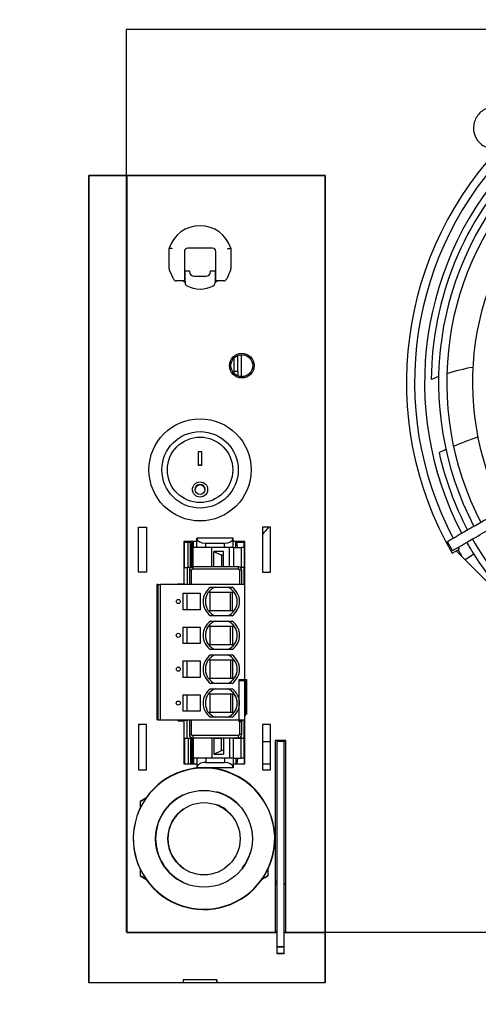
# Model space of a CAD drawing. Extents: x 750.1 to 849, y -105.5 to -34.2.
# Tile 15 of 19: x 823.6 to 827.7, y -56.2 to -47.5. Entities that reach past the tile are written whole.
import ezdxf

# ---------------------------------------------------------------- set-up
doc = ezdxf.new("R2010")
doc.units = 0
doc.header["$LTSCALE"] = 4
doc.header["$MEASUREMENT"] = 0
doc.layers.get('0').update_dxf_attribs({"linetype": 'CONTINUOUS'})
doc.layers.get('DEFPOINTS').update_dxf_attribs({"linetype": 'CONTINUOUS'})
for name, color, linetype in [('Default', 7, 'CONTINUOUS'), ('Dimensions', 140, 'CONTINUOUS'), ('tangent', 7, 'CONTINUOUS'), ('visible', 7, 'CONTINUOUS')]:
    doc.layers.add(name, color=color, linetype=linetype)
doc.styles.add('ROMANS', font='romans.shx')
doc.dimstyles.new('FSTD1', dxfattribs={"dimtxt": 0.65, "dimasz": 0.7, "dimexe": 0.5, "dimexo": 0.5, "dimgap": 0.25, "dimtad": 1, "dimzin": 1, "dimdsep": 46, "dimtxsty": 'ROMANS', "dimcen": 0.5, "dimadec": 0, "dimazin": 0, "dimtfac": 1, "dimtmove": 0, "dimatfit": 3, "dimfxl": 1, "dimtolj": 1, "dimarcsym": 1})

# ---------------------------------------------------------------- blocks, each defined once
blk = doc.blocks.new('*D12')
at = {"layer": 'DEFPOINTS', "color": 0, "transparency": 16777216}
for p in [(817.8446, -46.8959), (824.1859, -46.8959), (823.5869, -76.8459)]:
    blk.add_point(p, dxfattribs=at)
at = {"layer": 'Dimensions', "color": 0, "lineweight": -2, "transparency": 16777216}
for p, q in [((823.6859, -46.8959), (817.3446, -46.8959)), ((817.8446, -76.1459), (817.8446, -47.5959)), ((822.0579, -76.8459), (817.3446, -76.8459)), ((823.0869, -76.8459), (823.0579, -76.8459))]:
    blk.add_line(p, q, dxfattribs=at)
at = {"layer": 'Dimensions', "color": 0, "transparency": 16777216}
for points in [[(817.7279, -47.5959), (817.9613, -47.5959), (817.8446, -46.8959)], [(817.7279, -76.1459), (817.9613, -76.1459), (817.8446, -76.8459)]]:
    blk.add_solid(points, dxfattribs=at)
at = {"layer": 'Dimensions', "color": 0, "transparency": 16777216, "char_height": 0.65, "attachment_point": 5, "rotation": 90, "style": 'ROMANS'}
for s, insert in [('\\A1;[760.7]', (818.5898, -61.8709)), ('\\A1;29.95', (817.2696, -61.8709))]:
    blk.add_mtext(s, dxfattribs=dict(at, insert=insert))
blk = doc.blocks.new('*D17')
at = {"layer": 'DEFPOINTS', "color": 0, "transparency": 16777216}
for p in [(824.5869, -36.3879), (835.3869, -44.8459), (824.5869, -47.5679)]:
    blk.add_point(p, dxfattribs=at)
at = {"layer": 'Dimensions', "color": 0, "lineweight": -2, "transparency": 16777216}
for p, q in [((824.5869, -47.0679), (824.5869, -35.8879)), ((835.3869, -44.3459), (835.3869, -35.8879)), ((834.6869, -36.3879), (825.2869, -36.3879))]:
    blk.add_line(p, q, dxfattribs=at)
at = {"layer": 'Dimensions', "color": 0, "transparency": 16777216}
for points in [[(825.2869, -36.2712), (825.2869, -36.5045), (824.5869, -36.3879)], [(834.6869, -36.2712), (834.6869, -36.5045), (835.3869, -36.3879)]]:
    blk.add_solid(points, dxfattribs=at)
at = {"layer": 'Dimensions', "color": 0, "transparency": 16777216, "char_height": 0.65, "attachment_point": 5, "style": 'ROMANS'}
for s, insert in [('\\A1;10.80', (829.9869, -35.8129)), ('\\A1;[274.3]', (829.9869, -37.1331))]:
    blk.add_mtext(s, dxfattribs=dict(at, insert=insert))
blk = doc.blocks.new('SE122')
at = {"layer": 'visible', "color": 7, "linetype": 'Continuous'}
for p, q in [((55.5346, 9.9906), (55.4646, 9.9906)), ((55.5346, 9.7906), (55.4646, 9.7906))]:
    blk.add_line(p, q, dxfattribs=at)
blk.add_arc((56.0287, 11.4122), 0.7, 136.72109, 143.69667, dxfattribs=at)
blk = doc.blocks.new('SE125')
at = {"layer": 'tangent', "color": 7, "linetype": 'Continuous'}
blk.add_line((54.7498, 10.1742), (54.7498, 10.1777), dxfattribs=at)
at = {"layer": 'visible', "color": 7, "linetype": 'Continuous'}
blk.add_line((54.3646, 10.1371), (54.3783, 10.1421), dxfattribs=at)
blk = doc.blocks.new('SE129')
at = {"layer": 'visible', "color": 7, "linetype": 'Continuous'}
for p, q in [((54.7674, 9.7958), (54.7742, 9.7958)), ((54.842, 9.7958), (54.8824, 9.7958)), ((55.2053, 9.7958), (55.2376, 9.7958)), ((55.3017, 9.7958), (55.3067, 9.7958))]:
    blk.add_line(p, q, dxfattribs=at)
blk = doc.blocks.new('SE130')
at = {"layer": 'visible', "color": 7, "linetype": 'Continuous'}
for p, q in [((54.8824, 11.7636), (54.7674, 11.7636)), ((55.3067, 11.7636), (55.2053, 11.7636))]:
    blk.add_line(p, q, dxfattribs=at)
blk = doc.blocks.new('SE135')
at = {"layer": 'tangent', "color": 7, "linetype": 'Continuous'}
for p, q in [((54.8505, 11.5405), (54.8505, 11.7104)), ((54.9612, 11.7104), (54.9612, 11.7485)), ((55.1265, 11.7104), (55.1265, 11.7485)), ((55.2073, 11.7104), (55.2073, 11.5405)), ((55.2741, 11.7104), (55.2741, 11.5332)), ((54.8505, 10.0222), (54.8505, 9.8451)), ((55.2073, 9.8451), (55.2073, 10.0222)), ((55.2741, 9.8451), (55.2741, 10.0222)), ((54.9612, 9.8451), (54.9612, 9.8069)), ((55.1265, 9.8451), (55.1265, 9.8069))]:
    blk.add_line(p, q, dxfattribs=at)
at = {"layer": 'visible', "color": 7, "linetype": 'Continuous'}
for p, q in [((54.8824, 11.794), (54.8824, 11.7953)), ((55.2053, 11.7953), (54.8824, 11.7953)), ((54.8824, 11.7104), (54.8824, 11.794)), ((55.2053, 11.794), (55.2053, 11.7953)), ((55.2053, 11.7104), (55.2053, 11.794)), ((54.7742, 11.7596), (54.8063, 11.7596)), ((54.7742, 11.5332), (54.7742, 11.7596)), ((54.8063, 11.7596), (54.8262, 11.7596)), ((54.8063, 11.5332), (54.8063, 11.7596)), ((54.8262, 11.7596), (54.8283, 11.7596)), ((54.8262, 11.5332), (54.8262, 11.7596)), ((54.8283, 11.7596), (54.8379, 11.7596)), ((54.8283, 11.5349), (54.8283, 11.7596)), ((54.8379, 11.7596), (54.842, 11.7596)), ((54.8379, 11.5395), (54.8379, 11.7596)), ((54.8415, 11.7104), (54.8505, 11.7104)), ((54.8415, 11.7104), (54.8415, 11.5402)), ((54.842, 11.7596), (54.8489, 11.7596)), ((54.842, 11.7104), (54.842, 11.7596)), ((54.8489, 11.7596), (54.8541, 11.7596)), ((54.8489, 11.7596), (54.8489, 11.7104)), ((55.0149, 11.7104), (54.8505, 11.7104)), ((54.8541, 11.7104), (54.8541, 11.7596)), ((54.9612, 11.7485), (55.1265, 11.7485)), ((55.0149, 11.5405), (55.0149, 11.7104)), ((55.1718, 11.7104), (55.0149, 11.7104)), ((55.1718, 11.5405), (55.1718, 11.7104)), ((55.2073, 11.7104), (55.1718, 11.7104)), ((55.2073, 11.7104), (55.2741, 11.7104)), ((55.2292, 11.7104), (55.2292, 11.7596)), ((55.2292, 11.7596), (55.2376, 11.7596)), ((55.2376, 11.7596), (55.3017, 11.7596)), ((55.2428, 11.7104), (55.2376, 11.7596)), ((55.3017, 11.7104), (55.2741, 11.7104)), ((55.3017, 11.7104), (55.3017, 11.7596)), ((55.3017, 11.7104), (55.3017, 11.5332)), ((55.3017, 11.7104), (55.3017, 11.5332)), ((55.033, 11.5405), (55.033, 11.6752)), ((55.033, 11.6752), (55.1025, 11.6427)), ((55.1025, 11.6427), (55.1025, 11.5405)), ((55.1186, 11.6424), (55.1025, 11.6427)), ((55.1186, 11.5405), (55.1186, 11.6767)), ((54.7742, 11.5332), (54.7978, 11.5332)), ((54.7978, 11.5332), (54.7978, 11.383)), ((54.8415, 11.5332), (54.7978, 11.5332)), ((55.2703, 11.5332), (55.2741, 11.5332)), ((55.2852, 11.5332), (55.2741, 11.5332)), ((55.3017, 11.5332), (55.2852, 11.5332)), ((55.3017, 11.383), (55.3017, 11.5332)), ((54.7407, 10.183), (54.7407, 10.1777)), ((54.7407, 10.1777), (54.7702, 10.1777)), ((54.7702, 10.183), (54.7702, 10.1777)), ((54.7978, 10.1777), (54.7702, 10.1777)), ((54.7978, 10.0222), (54.7978, 10.1777)), ((55.3017, 10.0222), (55.3017, 10.183)), ((54.7742, 10.0222), (54.7978, 10.0222)), ((54.7742, 10.0222), (54.7742, 9.7958)), ((54.7978, 10.0222), (54.8415, 10.0222)), ((54.8063, 10.0222), (54.8063, 9.7958)), ((54.8262, 10.0222), (54.8262, 9.7958)), ((54.8283, 10.0222), (54.8283, 9.7958)), ((54.8379, 10.0222), (54.8379, 9.7958)), ((54.8415, 10.0222), (54.8505, 10.0222)), ((54.8415, 10.0222), (54.8415, 9.8451)), ((55.0149, 10.0222), (54.8505, 10.0222)), ((55.033, 10.0222), (55.0149, 10.0222)), ((55.0149, 10.0222), (55.0149, 9.8451)), ((55.033, 10.0222), (55.1025, 10.0222)), ((55.033, 10.0222), (55.033, 9.8803)), ((55.1186, 10.0222), (55.1025, 10.0222)), ((55.1025, 9.9128), (55.1025, 10.0222)), ((55.1718, 10.0222), (55.1186, 10.0222)), ((55.1186, 10.0222), (55.1186, 9.8787)), ((55.2073, 10.0222), (55.1718, 10.0222)), ((55.1718, 10.0222), (55.1718, 9.8451)), ((55.2073, 10.0222), (55.2741, 10.0222)), ((55.2852, 10.0222), (55.2741, 10.0222)), ((55.2852, 10.0222), (55.3017, 10.0222)), ((55.3017, 9.8451), (55.3017, 10.0222)), ((55.033, 9.8803), (55.1025, 9.9128)), ((55.1186, 9.9131), (55.1025, 9.9128)), ((54.7742, 9.7958), (54.8063, 9.7958)), ((54.8063, 9.7958), (54.8262, 9.7958)), ((54.8262, 9.7958), (54.8283, 9.7958)), ((54.8283, 9.7958), (54.8379, 9.7958)), ((54.8379, 9.7958), (54.842, 9.7958)), ((54.8415, 9.8451), (54.8505, 9.8451)), ((54.842, 9.8451), (54.842, 9.7958)), ((54.842, 9.7958), (54.8489, 9.7958)), ((54.8489, 9.7958), (54.8489, 9.8451)), ((55.0149, 9.8451), (54.8505, 9.8451)), ((54.8541, 9.8451), (54.8541, 9.7958)), ((54.8824, 9.8451), (54.8824, 9.7615)), ((54.9612, 9.8069), (55.1265, 9.8069)), ((55.1718, 9.8451), (55.0149, 9.8451)), ((55.2073, 9.8451), (55.1718, 9.8451)), ((55.2053, 9.8451), (55.2053, 9.7615)), ((55.2073, 9.8451), (55.2741, 9.8451)), ((55.2292, 9.8451), (55.2292, 9.7958)), ((55.2355, 9.7958), (55.2376, 9.7958)), ((55.2428, 9.8451), (55.2376, 9.7958)), ((55.2376, 9.7958), (55.3017, 9.7958)), ((55.3017, 9.8451), (55.2741, 9.8451)), ((55.3017, 9.8451), (55.3017, 9.7958)), ((54.8824, 9.7615), (54.8824, 9.7602)), ((55.2053, 9.7602), (54.8824, 9.7602)), ((55.2053, 9.7615), (55.2053, 9.7602))]:
    blk.add_line(p, q, dxfattribs=at)
for centre, major_axis, ratio, start_param, end_param in [((54.9612, 11.794), (0.0787, 0), 0.57735, 3.141593, 4.712389), ((55.1265, 11.794), (0.0787, 0), 0.57735, 4.712389, 6.283185), ((55.2558, 11.6346), (-0.4843, 0.008), 0.085925, -1.282114, -1.091246), ((55.2558, 9.9209), (-0.4843, -0.008), 0.085925, 1.091246, 1.282114), ((54.9612, 9.7615), (0.0787, 0), 0.57735, 1.570796, 3.141593), ((55.1265, 9.7615), (0.0787, 0), 0.57735, 0, 1.570796)]:
    blk.add_ellipse(centre, major_axis=major_axis, ratio=ratio, start_param=start_param, end_param=end_param, dxfattribs=at)
blk = doc.blocks.new('SE145')
at = {"layer": 'tangent', "color": 7, "linetype": 'Continuous'}
for p, q in [((54.8454, 11.5405), (54.8454, 11.5208)), ((54.8454, 11.5208), (55.251, 11.5208)), ((55.251, 11.5208), (55.251, 11.5405)), ((54.8159, 11.5109), (54.8356, 11.5109)), ((54.8356, 11.383), (54.8356, 11.5109)), ((55.2608, 11.5109), (55.2608, 11.383)), ((55.2805, 11.5109), (55.2608, 11.5109)), ((54.5364, 11.383), (54.5364, 10.183)), ((54.56, 10.183), (54.56, 11.383)), ((54.8356, 10.055), (54.8356, 10.183)), ((55.2608, 10.183), (55.2608, 10.055)), ((54.8159, 10.055), (54.8356, 10.055)), ((54.8454, 10.0452), (54.8454, 10.0255)), ((55.251, 10.0452), (54.8454, 10.0452)), ((55.251, 10.0255), (55.251, 10.0452)), ((55.2805, 10.055), (55.2608, 10.055))]:
    blk.add_line(p, q, dxfattribs=at)
for centre, start, end in [((54.8454, 11.5109), 90, 180), ((55.251, 11.5109), 0, 90), ((54.8454, 10.055), 180, 270), ((55.251, 10.055), 270, 0)]:
    blk.add_arc(centre, 0.00984, start, end, dxfattribs=at)
at = {"layer": 'visible', "color": 7, "linetype": 'Continuous'}
for p, q in [((55.251, 11.5405), (54.8454, 11.5405)), ((54.8159, 11.5109), (54.8159, 11.383)), ((55.2805, 11.383), (55.2805, 11.5109)), ((54.5285, 11.383), (54.5285, 10.183)), ((54.5364, 11.383), (54.5285, 11.383)), ((54.5403, 11.383), (54.5364, 11.383)), ((54.5403, 11.383), (54.56, 11.383)), ((54.5403, 10.183), (54.5403, 11.383)), ((55.308, 11.383), (54.56, 11.383)), ((55.0028, 11.3594), (55.1959, 11.3594)), ((55.308, 10.183), (55.308, 11.383)), ((54.7588, 11.3058), (54.7588, 11.1601)), ((54.7588, 11.3058), (54.9104, 11.3058)), ((54.7976, 11.1601), (54.7976, 11.3058)), ((54.9104, 11.3058), (54.9104, 11.1601)), ((54.9903, 11.3214), (54.999, 11.3127)), ((54.999, 11.3127), (54.999, 11.1532)), ((55.1998, 11.3127), (54.999, 11.3127)), ((55.1818, 11.1532), (55.1818, 11.3127)), ((55.2084, 11.3214), (55.1998, 11.3127)), ((55.1998, 11.1532), (55.1998, 11.3127)), ((54.9104, 11.1601), (54.7588, 11.1601)), ((54.999, 11.1532), (54.9903, 11.1446)), ((54.999, 11.1532), (55.1998, 11.1532)), ((55.1959, 11.1066), (55.0028, 11.1066)), ((55.1998, 11.1532), (55.2084, 11.1446)), ((54.7588, 11.0058), (54.7588, 10.8601)), ((54.7588, 11.0058), (54.9104, 11.0058)), ((54.7976, 10.8601), (54.7976, 11.0058)), ((54.9104, 11.0058), (54.9104, 10.8601)), ((54.9903, 11.0214), (54.999, 11.0127)), ((55.1998, 11.0127), (54.999, 11.0127)), ((54.999, 11.0127), (54.999, 10.8532)), ((55.0028, 11.0594), (55.1959, 11.0594)), ((55.1818, 10.8532), (55.1818, 11.0127)), ((55.1998, 11.0127), (55.2084, 11.0214)), ((55.1998, 11.0127), (55.1998, 10.8532)), ((54.9104, 10.8601), (54.7588, 10.8601)), ((54.999, 10.8532), (54.9903, 10.8446)), ((54.999, 10.8532), (55.1998, 10.8532)), ((55.1998, 10.8532), (55.2084, 10.8446)), ((55.1959, 10.8066), (55.0028, 10.8066)), ((55.0028, 10.7594), (55.1959, 10.7594)), ((54.7588, 10.7058), (54.7588, 10.5601)), ((54.7588, 10.7058), (54.9104, 10.7058)), ((54.7976, 10.5601), (54.7976, 10.7058)), ((54.9104, 10.7058), (54.9104, 10.5601)), ((54.9903, 10.7214), (54.999, 10.7127)), ((54.999, 10.7127), (54.999, 10.5532)), ((55.1998, 10.7127), (54.999, 10.7127)), ((55.1818, 10.7127), (55.1818, 10.5532)), ((55.1998, 10.7127), (55.2084, 10.7214)), ((55.1998, 10.7127), (55.1998, 10.5532)), ((54.9104, 10.5601), (54.7588, 10.5601)), ((54.999, 10.5532), (54.9903, 10.5446)), ((54.999, 10.5532), (55.1998, 10.5532)), ((55.1959, 10.5066), (55.0028, 10.5066)), ((55.1998, 10.5532), (55.2084, 10.5446)), ((54.7588, 10.4058), (54.7588, 10.2601)), ((54.7588, 10.4058), (54.9104, 10.4058)), ((54.7976, 10.2601), (54.7976, 10.4058)), ((54.9104, 10.4058), (54.9104, 10.2601)), ((54.9903, 10.4214), (54.999, 10.4127)), ((54.999, 10.4127), (54.999, 10.2532)), ((55.1998, 10.4127), (54.999, 10.4127)), ((55.0028, 10.4594), (55.1959, 10.4594)), ((55.1818, 10.4127), (55.1818, 10.2532)), ((55.1998, 10.4127), (55.2084, 10.4214)), ((55.1998, 10.4127), (55.1998, 10.2532)), ((54.9104, 10.2601), (54.7588, 10.2601)), ((54.999, 10.2532), (54.9903, 10.2446)), ((54.999, 10.2532), (55.1998, 10.2532)), ((55.2084, 10.2446), (55.1998, 10.2532)), ((54.5364, 10.183), (54.5285, 10.183)), ((54.5364, 10.183), (54.5403, 10.183)), ((54.5403, 10.183), (54.56, 10.183)), ((54.56, 10.183), (55.308, 10.183)), ((54.8159, 10.183), (54.8159, 10.055)), ((55.1959, 10.2066), (55.0028, 10.2066)), ((55.2805, 10.055), (55.2805, 10.183)), ((54.8454, 10.0255), (55.251, 10.0255))]:
    blk.add_line(p, q, dxfattribs=at)
for centre in [(54.7175, 11.233), (54.7175, 10.933), (54.7175, 10.633), (54.7175, 10.333)]:
    blk.add_circle(centre, 0.018, dxfattribs=at)
for centre, radius, start, end in [((54.8454, 11.5109), 0.0295, 90, 180), ((55.251, 11.5109), 0.0295, 0, 90), ((55.0935, 11.233), 0.1555, 125.64353, 234.35647), ((55.0935, 11.233), 0.1358, 111.49731, 248.50269), ((55.1053, 11.233), 0.1358, 291.49731, 68.50269), ((55.1053, 11.233), 0.1555, 305.64353, 54.35647), ((55.0935, 10.933), 0.1555, 125.64353, 234.35647), ((55.0935, 10.933), 0.1358, 111.49731, 248.50269), ((55.1053, 10.933), 0.1358, 291.49731, 68.50269), ((55.1053, 10.933), 0.1555, 305.64353, 54.35647), ((55.0935, 10.633), 0.1555, 125.64353, 234.35647), ((55.0935, 10.633), 0.1358, 111.49731, 248.50269), ((55.1053, 10.633), 0.1358, 291.49731, 68.50269), ((55.1053, 10.633), 0.1555, 305.64353, 54.35647), ((55.0935, 10.333), 0.1555, 125.64353, 234.35647), ((55.0935, 10.333), 0.1358, 111.49731, 248.50269), ((55.1053, 10.333), 0.1358, 291.49731, 68.50269), ((55.1053, 10.333), 0.1555, 305.64353, 54.35647), ((54.8454, 10.055), 0.0295, 180, 270), ((55.251, 10.055), 0.0295, 270, 0)]:
    blk.add_arc(centre, radius, start, end, dxfattribs=at)

msp = doc.modelspace()

# ---------------------------------------------------------------- linework, layer by layer
for p, q in [((824.5869, -47.5679), (824.5869, -55.5679)), ((833.2309, -47.5679), (824.5869, -47.5679)), ((826.3494, -48.8617), (824.2532, -48.8617)), ((824.2532, -48.8617), (824.2532, -56.0146)), ((824.2532, -56.0176), (824.2532, -48.8617)), ((824.2532, -48.8617), (826.3494, -48.8617)), ((824.5899, -48.8617), (824.5899, -55.5709)), ((826.3494, -56.0146), (826.3494, -48.8617)), ((826.3494, -48.8617), (826.3494, -56.0176)), ((824.9669, -49.6893), (824.9669, -49.5068)), ((824.9669, -49.6893), (824.9669, -49.5068)), ((825.1019, -49.5368), (825.1019, -49.7658)), ((825.1019, -49.5368), (825.1019, -49.7658)), ((825.3499, -49.5068), (825.1319, -49.5068)), ((825.3499, -49.5068), (825.1319, -49.5068)), ((825.3799, -49.7658), (825.3799, -49.5368)), ((825.3799, -49.7658), (825.3799, -49.5368)), ((825.5149, -49.5068), (825.5149, -49.6893)), ((825.5149, -49.5068), (825.5149, -49.6893)), ((825.0039, -49.7781), (824.9695, -49.7016)), ((825.0039, -49.7781), (824.9695, -49.7016)), ((825.1084, -49.813), (825.1084, -49.7068)), ((825.1084, -49.7068), (825.1384, -49.7068)), ((825.1084, -49.813), (825.1084, -49.7068)), ((825.1084, -49.7068), (825.1384, -49.7068)), ((825.1384, -49.7068), (825.1484, -49.7068)), ((825.1384, -49.7068), (825.1484, -49.7068)), ((825.1484, -49.7068), (825.1484, -49.7148)), ((825.1484, -49.7068), (825.1484, -49.7148)), ((825.3334, -49.7148), (825.3334, -49.7068)), ((825.3334, -49.7068), (825.3434, -49.7068)), ((825.3334, -49.7148), (825.3334, -49.7068)), ((825.3334, -49.7068), (825.3434, -49.7068)), ((825.3434, -49.7068), (825.3734, -49.7068)), ((825.3434, -49.7068), (825.3734, -49.7068)), ((825.3734, -49.7068), (825.3734, -49.813)), ((825.3734, -49.7068), (825.3734, -49.813)), ((825.5122, -49.7016), (825.4778, -49.7781)), ((825.5122, -49.7016), (825.4778, -49.7781)), ((825.1019, -49.7958), (825.0313, -49.7958)), ((825.1019, -49.7958), (825.0313, -49.7958)), ((825.1019, -49.7658), (825.1019, -49.7958)), ((825.1019, -49.7658), (825.1019, -49.7958)), ((825.1884, -49.7548), (825.2934, -49.7548)), ((825.1884, -49.7548), (825.2934, -49.7548)), ((825.3799, -49.7958), (825.3799, -49.7658)), ((825.3799, -49.7958), (825.3799, -49.7658)), ((825.4505, -49.7958), (825.3799, -49.7958)), ((825.4505, -49.7958), (825.3799, -49.7958)), ((825.5441, -50.5966), (825.5441, -50.4772)), ((825.5441, -50.5966), (825.5441, -50.4772)), ((825.5771, -50.5966), (825.5771, -50.4565)), ((825.5771, -50.5966), (825.5771, -50.4565)), ((825.6091, -50.6443), (825.6091, -50.4503)), ((825.6091, -50.6443), (825.6091, -50.4503)), ((825.5441, -50.5966), (825.5771, -50.5966)), ((825.5441, -50.6174), (825.5441, -50.5966)), ((825.5441, -50.5966), (825.5771, -50.5966)), ((825.5441, -50.6174), (825.5441, -50.5966)), ((825.5771, -50.5966), (825.5771, -50.6366)), ((825.5771, -50.5966), (825.5771, -50.6366)), ((825.5771, -50.6366), (825.5733, -50.6366)), ((825.5771, -50.6366), (825.5733, -50.6366)), ((825.5771, -50.6381), (825.5771, -50.6366)), ((825.5771, -50.6381), (825.5771, -50.6366)), ((825.2284, -51.3084), (825.2534, -51.3084)), ((825.2284, -51.4336), (825.2284, -51.3084)), ((825.2284, -51.3084), (825.2534, -51.3084)), ((825.2284, -51.4336), (825.2284, -51.3084)), ((825.2534, -51.3084), (825.2534, -51.4336)), ((825.2534, -51.3084), (825.2534, -51.4336)), ((825.2534, -51.4305), (825.2284, -51.4305)), ((825.2534, -51.4305), (825.2284, -51.4305)), ((825.2534, -51.4336), (825.2284, -51.4336)), ((825.2534, -51.4336), (825.2284, -51.4336)), ((825.1979, -51.6439), (825.1979, -51.645)), ((825.1979, -51.6439), (825.1979, -51.645)), ((825.2839, -51.645), (825.2839, -51.6439)), ((825.2839, -51.645), (825.2839, -51.6439)), ((827.4788, -52.1865), (827.4338, -52.1086)), ((827.4755, -52.2099), (827.5378, -52.1739)), ((827.5118, -52.1889), (828.6129, -53.29)), ((827.6686, -52.2189), (827.5905, -52.2676)), ((825.5887, -53.7035), (825.5887, -53.3285)), ((825.5887, -53.3285), (825.6517, -53.3285)), ((825.5887, -53.7044), (825.5887, -53.3294)), ((825.5887, -53.3294), (825.6517, -53.3294)), ((825.5887, -53.6954), (825.5887, -53.3404)), ((825.6447, -53.3404), (825.5887, -53.3404)), ((825.6447, -53.6502), (825.6447, -53.3404)), ((825.6517, -53.3285), (825.6517, -53.6394)), ((825.6517, -53.3294), (825.6517, -53.6401)), ((825.6186, -53.6954), (825.5887, -53.6954)), ((825.6129, -53.7035), (825.5887, -53.7035)), ((825.6136, -53.7044), (825.5887, -53.7044)), ((826.0021, -53.8693), (825.9081, -53.8693)), ((825.9081, -53.8693), (825.9081, -54.0747)), ((825.9081, -53.8693), (825.9081, -55.5679)), ((826.0021, -53.8693), (825.9081, -53.8693)), ((825.9081, -53.8693), (825.9081, -54.0777)), ((825.9081, -53.8693), (825.9081, -55.5709)), ((825.9241, -53.8693), (825.9241, -53.8793)), ((825.9241, -53.8693), (825.9241, -53.8793)), ((825.9861, -53.8793), (825.9241, -53.8793)), ((825.9241, -55.6972), (825.9241, -53.8793)), ((825.9241, -54.0618), (825.9241, -53.8793)), ((825.9861, -53.8793), (825.9241, -53.8793)), ((825.9241, -55.7002), (825.9241, -53.8793)), ((825.9241, -54.0618), (825.9241, -53.8793)), ((825.9861, -53.8693), (825.9861, -53.8793)), ((825.9861, -55.6972), (825.9861, -53.8693)), ((825.9861, -53.8693), (825.9861, -53.8793)), ((825.9861, -54.0051), (825.9861, -53.8793)), ((825.9861, -55.7002), (825.9861, -53.8793)), ((825.9861, -54.0051), (825.9861, -53.8793)), ((826.0021, -55.5679), (826.0021, -53.8693)), ((826.0021, -53.9916), (826.0021, -53.8693)), ((826.0021, -55.5709), (826.0021, -53.8693)), ((826.0021, -53.9916), (826.0021, -53.8693)), ((824.7612, -54.3787), (824.7084, -54.4092)), ((824.7612, -54.3817), (824.7084, -54.4122)), ((824.7084, -54.4092), (824.7084, -54.4703)), ((824.7084, -54.4122), (824.7084, -54.4733)), ((824.7084, -55.0035), (824.7084, -55.0645)), ((824.7084, -55.0065), (824.7084, -55.0675)), ((825.8434, -55.0645), (825.8434, -55.0035)), ((825.8434, -55.0675), (825.8434, -55.0065)), ((824.7084, -55.0645), (824.7612, -55.0951)), ((824.7084, -55.0675), (824.7612, -55.0981)), ((825.7905, -55.0951), (825.8434, -55.0645)), ((825.7905, -55.0981), (825.8434, -55.0675)), ((825.9241, -55.1132), (825.9081, -55.1225)), ((825.9241, -55.1162), (825.9081, -55.1255)), ((825.9241, -55.1378), (825.9081, -55.1378)), ((825.9241, -55.1408), (825.9081, -55.1408)), ((826.0021, -55.1378), (825.9861, -55.1378)), ((826.0021, -55.1408), (825.9861, -55.1408)), ((824.5899, -55.5679), (825.4305, -55.5679)), ((824.5899, -55.5709), (825.0909, -55.5709)), ((825.0909, -55.5709), (825.9241, -55.5709)), ((825.4305, -55.5679), (825.9241, -55.5679)), ((825.9241, -55.5622), (825.9081, -55.5622)), ((825.9241, -55.5652), (825.9081, -55.5652)), ((825.9861, -55.5679), (830.053, -55.5679)), ((825.9861, -55.5709), (826.3494, -55.5709)), ((825.9861, -55.6972), (825.9241, -55.6972)), ((825.9241, -55.7551), (825.9241, -55.6972)), ((825.9861, -55.7002), (825.9241, -55.7002)), ((825.9241, -55.7581), (825.9241, -55.7002)), ((825.9861, -55.7551), (825.9861, -55.6972)), ((825.9861, -55.7581), (825.9861, -55.7002)), ((825.9861, -55.7551), (825.9241, -55.7551)), ((825.9861, -55.7581), (825.9241, -55.7581)), ((825.3909, -55.989), (825.0909, -55.989)), ((825.0909, -55.989), (825.0909, -56.0176)), ((825.3909, -56.0176), (825.3909, -55.989)), ((824.2532, -56.0146), (826.3494, -56.0146)), ((826.3494, -56.0176), (824.2532, -56.0176))]:
    msp.add_line(p, q)
for centre, radius in [((825.6111, -50.5473), 0.1095), ((825.6111, -50.5473), 0.1095), ((825.6111, -50.5473), 0.097), ((825.6111, -50.5473), 0.097), ((825.2409, -51.4709), 0.453), ((825.2409, -51.4709), 0.453), ((825.2409, -51.4709), 0.3385), ((825.2409, -51.4709), 0.3385), ((825.2409, -51.4709), 0.29), ((825.2409, -51.4709), 0.29), ((825.2408, -51.6454), 0.0673), ((825.2408, -51.6454), 0.0673), ((825.2408, -51.6452), 0.0431), ((825.2408, -51.6452), 0.0431), ((825.2759, -54.7399), 0.429), ((825.2759, -54.7399), 0.32)]:
    msp.add_circle(centre, radius)
for centre, radius, start, end in [((830.1059, -50.6959), 3.035, 60.07655, 209.92298), ((830.1059, -50.6959), 2.963, 62.18122, 207.81651), ((830.1059, -50.6959), 2.874, 135.89651, 207.74911), ((830.1059, -50.6959), 2.815, 135.91673, 179.48373), ((830.1059, -50.6959), 2.75, 135.94092, 207.65303), ((830.1059, -50.6959), 2.678, 135.9651, 207.58374), ((830.1059, -50.6959), 2.45, 136.05313, 207.35861), ((825.2409, -49.5959), 0.2881, 18.01989, 161.98011), ((825.2409, -49.5959), 0.2881, 18.01989, 161.98011), ((825.1319, -49.5368), 0.03, 90, 180), ((825.1319, -49.5368), 0.03, 90, 180), ((825.3499, -49.5368), 0.03, 0, 90), ((825.3499, -49.5368), 0.03, 0, 90), ((824.9969, -49.6893), 0.03, 180, 204.22775), ((824.9969, -49.6893), 0.03, 180, 204.22775), ((825.1884, -49.7148), 0.04, 180, 270), ((825.1884, -49.7148), 0.04, 180, 270), ((825.2934, -49.7148), 0.04, 270, 0), ((825.2934, -49.7148), 0.04, 270, 0), ((825.4849, -49.6893), 0.03, 335.77225, 0), ((825.4849, -49.6893), 0.03, 335.77225, 0), ((825.0313, -49.7658), 0.03, 204.22775, 270), ((825.0313, -49.7658), 0.03, 204.22775, 270), ((825.2409, -49.5959), 0.25, 233.07927, 237.99455), ((825.2409, -49.5959), 0.25, 233.07927, 237.99455), ((825.2409, -49.5959), 0.244, 234.99744, 237.92086), ((825.2409, -49.5959), 0.244, 234.99744, 237.92086), ((825.2409, -49.6298), 0.2044, 227.15055, 229.58854), ((825.2409, -49.6298), 0.2044, 227.15055, 229.58854), ((825.1384, -49.813), 0.03, 180, 240.78454), ((825.1384, -49.813), 0.03, 180, 240.78454), ((825.3434, -49.813), 0.03, 299.21546, 0), ((825.3434, -49.813), 0.03, 299.21546, 0), ((825.2409, -49.5959), 0.244, 302.07914, 305.00256), ((825.2409, -49.5959), 0.244, 302.07914, 305.00256), ((825.2409, -49.6298), 0.2044, 310.41146, 312.84945), ((825.2409, -49.6298), 0.2044, 310.41146, 312.84945), ((825.2409, -49.5959), 0.25, 302.00545, 306.92073), ((825.2409, -49.5959), 0.25, 302.00545, 306.92073), ((825.4505, -49.7658), 0.03, 270, 335.77225), ((825.4505, -49.7658), 0.03, 270, 335.77225), ((825.2409, -49.6298), 0.24, 240.78454, 299.21546), ((825.2409, -49.6298), 0.24, 240.78454, 299.21546), ((827.95, -52.2376), 1.7, 99.84073, 107.8496), ((827.95, -52.2376), 1.7, 110.44045, 112.80895), ((829.116, -55.1887), 4.25, 109.40207, 112.51576), ((829.116, -55.1887), 4.25, 113.50343, 114.39655), ((830.1059, -50.6959), 2.815, 192.77131, 207.70722), ((825.2409, -51.6441), 0.0433, 0.24357, 179.76623), ((825.2409, -51.6441), 0.0433, 0.24357, 179.76623), ((830.1059, -50.6959), 2.815, 209.54083, 240.46134), ((830.1059, -50.6959), 2.963, 209.55982, 209.92218), ((830.1059, -50.6959), 2.874, 209.54877, 212), ((830.1059, -50.6959), 2.974, 209.91984, 211.3487), ((830.1059, -50.6959), 2.874, 212, 238), ((825.2759, -54.7399), 0.627, 334.83725, 252.83912), ((825.2759, -54.7369), 0.627, 107.16088, 252.83912), ((825.2759, -54.7369), 0.627, 334.83725, 145.16275), ((825.2759, -54.7399), 0.627, 45.94014, 79.43137), ((825.2759, -54.7369), 0.429, 115.54599, 244.45401), ((825.2759, -54.7399), 0.429, 115.54599, 244.45401), ((825.2759, -54.7369), 0.429, 42.91288, 74.45083), ((825.2759, -54.7399), 0.429, 42.91288, 74.45083), ((825.2759, -54.7369), 0.32, 38.61972, 68.93818), ((825.2759, -54.7399), 0.32, 38.61972, 68.93818), ((825.2759, -54.7369), 0.32, 125.31877, 234.68123), ((825.2759, -54.7399), 0.32, 125.31877, 234.68123), ((825.2759, -54.7369), 0.627, 0, 16.23367), ((825.2759, -54.7399), 0.627, 0, 16.23367), ((825.2759, -54.7369), 0.627, 214.83725, 0), ((825.2759, -54.7399), 0.627, 214.83725, 0), ((825.2759, -54.7369), 0.429, 322.96832, 343.37919), ((825.2759, -54.7399), 0.429, 322.96832, 343.37919), ((827.7409, -55.989), 2.35, 180, 180.69867)]:
    msp.add_arc(centre, radius, start, end)
for points, knots in [([(831.5186, -48.0238), (831.4758, -48.0978), (831.4101, -48.2117), (831.3114, -48.3826), (831.2342, -48.5163), (831.1708, -48.6262), (831.1148, -48.7232), (831.0595, -48.819), (830.9181, -49.0639), (830.7021, -49.4379), (830.4152, -49.9355), (830.2065, -50.2952), (830.0861, -50.5057), (830.0488, -50.5688), (830.0337, -50.5977), (830.0081, -50.6245), (829.9675, -50.6449), (829.9199, -50.6735), (829.8445, -50.7166), (829.7087, -50.7953), (829.5234, -50.9021), (829.3185, -51.0204), (829.1539, -51.1155), (829.02, -51.1928), (828.9046, -51.2594), (828.7742, -51.3347), (828.6175, -51.4251), (828.4335, -51.5314), (828.222, -51.6535), (827.985, -51.7903), (827.7141, -51.9467), (827.5415, -52.0464), (827.4338, -52.1086)], [0, 0, 0, 0, 0.038965, 0.071371, 0.09722, 0.116795, 0.134952, 0.153449, 0.172284, 0.276837, 0.370159, 0.460468, 0.485527, 0.491789, 0.497311, 0.501794, 0.510125, 0.519838, 0.529723, 0.553706, 0.598598, 0.637004, 0.672453, 0.693962, 0.714594, 0.739279, 0.769533, 0.805355, 0.845959, 0.891934, 0.943281, 1, 1, 1, 1]), ([(828.029, -48.4913), (828.0314, -48.4831), (828.0358, -48.4609), (828.0369, -48.4187), (828.024, -48.3678), (827.9945, -48.3201), (827.9537, -48.2841), (827.9053, -48.2615), (827.8527, -48.2534), (827.7999, -48.2605), (827.7512, -48.2821), (827.7111, -48.3162), (827.6828, -48.3586), (827.6672, -48.4057), (827.6646, -48.449), (827.671, -48.4886), (827.6845, -48.5253), (827.7097, -48.5638), (827.7489, -48.5986), (827.8043, -48.6242), (827.8432, -48.6252), (827.867, -48.6252)], [0.0716496, 0.0716496, 0.0716496, 0.0716496, 0.0970357, 0.1390063, 0.1960916, 0.2508087, 0.3034759, 0.3556092, 0.4077253, 0.4598281, 0.5119298, 0.5640174, 0.6143914, 0.6618659, 0.7099472, 0.7419878, 0.7805667, 0.8256734, 0.8772927, 0.9354077, 1, 1, 1, 1]), ([(824.9969, -49.5116), (824.993, -49.511), (824.989, -49.5103), (824.9818, -49.5092), (824.9785, -49.5086), (824.9729, -49.5077), (824.9707, -49.5074), (824.9677, -49.5069), (824.9669, -49.5068), (824.9669, -49.5068)], [0, 0, 0, 0, 0.25, 0.25, 0.5, 0.5, 0.75, 0.75, 1, 1, 1, 1]), ([(824.9969, -49.5116), (824.993, -49.511), (824.989, -49.5103), (824.9818, -49.5092), (824.9785, -49.5086), (824.9729, -49.5077), (824.9707, -49.5074), (824.9677, -49.5069), (824.9669, -49.5068), (824.9669, -49.5068)], [0, 0, 0, 0, 0.25, 0.25, 0.5, 0.5, 0.75, 0.75, 1, 1, 1, 1]), ([(825.4849, -49.5116), (825.4887, -49.511), (825.4927, -49.5103), (825.4999, -49.5092), (825.5032, -49.5086), (825.5088, -49.5077), (825.511, -49.5074), (825.5141, -49.5069), (825.5149, -49.5068), (825.5149, -49.5068)], [0, 0, 0, 0, 0.25, 0.25, 0.5, 0.5, 0.75, 0.75, 1, 1, 1, 1]), ([(825.4849, -49.5116), (825.4887, -49.511), (825.4927, -49.5103), (825.4999, -49.5092), (825.5032, -49.5086), (825.5088, -49.5077), (825.511, -49.5074), (825.5141, -49.5069), (825.5149, -49.5068), (825.5149, -49.5068)], [0, 0, 0, 0, 0.25, 0.25, 0.5, 0.5, 0.75, 0.75, 1, 1, 1, 1]), ([(827.4788, -52.1865), (827.5534, -52.1434), (827.6681, -52.0772), (827.8401, -51.9779), (827.9744, -51.9004), (828.0848, -51.8366), (828.1825, -51.7802), (828.2793, -51.7244), (828.5265, -51.5816), (828.8499, -51.395), (829.2471, -51.1655), (829.564, -50.983), (829.8129, -50.8379), (829.9686, -50.7501), (830.0319, -50.7116), (830.0595, -50.6993), (830.0692, -50.6875), (830.0703, -50.6861)], [0, 0, 0, 0, 0.078445, 0.143556, 0.195333, 0.234495, 0.271108, 0.308409, 0.346399, 0.557051, 0.682439, 0.805969, 0.923116, 0.971766, 0.983917, 0.998368, 1, 1, 1, 1]), ([(825.3079, -51.6439), (825.3079, -51.6617), (825.3007, -51.6794), (825.2762, -51.7048), (825.2588, -51.7125), (825.2235, -51.7127), (825.206, -51.7052), (825.1812, -51.6797), (825.174, -51.6621), (825.1739, -51.6443), (825.1739, -51.6441), (825.1739, -51.6439)], [0, 0, 0, 0, 0.125, 0.125, 0.25, 0.25, 0.375, 0.375, 0.5, 0.5, 0.5011174, 0.5011174, 0.5011174, 0.5011174]), ([(825.3079, -51.6439), (825.3079, -51.6617), (825.3007, -51.6794), (825.2762, -51.7048), (825.2588, -51.7125), (825.2235, -51.7127), (825.206, -51.7052), (825.1812, -51.6797), (825.174, -51.6621), (825.1739, -51.6443), (825.1739, -51.6441), (825.1739, -51.6439)], [0, 0, 0, 0, 0.125, 0.125, 0.25, 0.25, 0.375, 0.375, 0.5, 0.5, 0.5011174, 0.5011174, 0.5011174, 0.5011174])]:
    msp.add_open_spline(points, degree=3, knots=knots)
at = {"layer": 'visible', "color": 7, "linetype": 'Continuous'}
for p, q in [((824.6945, -52.3781), (824.6945, -51.9781)), ((824.6945, -51.9781), (824.7645, -51.9781)), ((824.7645, -51.9781), (824.7645, -52.3781)), ((825.7945, -51.9781), (825.7945, -52.3781)), ((825.8645, -51.9781), (825.7945, -51.9781)), ((825.8645, -52.3781), (825.8645, -51.9781)), ((825.0973, -52.1066), (825.0973, -52.485)), ((825.6367, -52.4872), (825.6367, -52.1066)), ((824.7645, -52.3781), (824.6945, -52.3781)), ((825.7945, -52.3781), (825.8645, -52.3781)), ((825.0973, -52.485), (825.0442, -52.485)), ((825.0442, -52.485), (825.0442, -52.4872)), ((824.6945, -53.7281), (824.6945, -54.1281)), ((824.7645, -53.7281), (824.6945, -53.7281)), ((824.7645, -54.1281), (824.7645, -53.7281)), ((825.0442, -53.6872), (825.0442, -53.696)), ((825.0442, -53.696), (825.0973, -53.696)), ((825.0973, -53.696), (825.0973, -54.0744)), ((825.6367, -54.0744), (825.6367, -53.6872)), ((825.7945, -53.7281), (825.7945, -54.1281)), ((825.8645, -53.7281), (825.7945, -53.7281)), ((825.8645, -54.1281), (825.8645, -53.7281)), ((824.6945, -54.1281), (824.7645, -54.1281)), ((825.7945, -54.1281), (825.8645, -54.1281))]:
    msp.add_line(p, q, dxfattribs=at)

# ---------------------------------------------------------------- block references
at = {"layer": 'Default'}
for name in ['SE122', 'SE135', 'SE130', 'SE145', 'SE125', 'SE129']:
    msp.add_blockref(name, (770.3299, -63.8702), dxfattribs=at)

# ---------------------------------------------------------------- dimensions: what is measured, and where the dimension line sits
at = {"layer": 'Dimensions'}
dim = msp.add_linear_dim(base=(824.5869, -36.3879), p1=(835.3869, -44.8459), p2=(824.5869, -47.5679), dimstyle='FSTD1', override={"dimscale": 0, "dimpost": '\\X', "dimtix": 0, "dimtofl": 1, "dimtmove": 0, "dimatfit": 3}, dxfattribs=at)
dim.commit()
dim.dimension.update_dxf_attribs({"geometry": '*D17', "text_midpoint": (829.9869, -36.3879)})
dim = msp.add_linear_dim(base=(817.8446, -46.8959), p1=(823.5869, -76.8459), p2=(824.1859, -46.8959), angle=90, dimstyle='FSTD1', override={"dimscale": 0, "dimpost": '<>\\X', "dimtix": 0, "dimtofl": 1, "dimtmove": 0, "dimatfit": 3}, dxfattribs=at)
dim.commit()
dim.dimension.update_dxf_attribs({"geometry": '*D12', "text_midpoint": (817.8446, -61.8709)})

doc.saveas('drawing.dxf')
